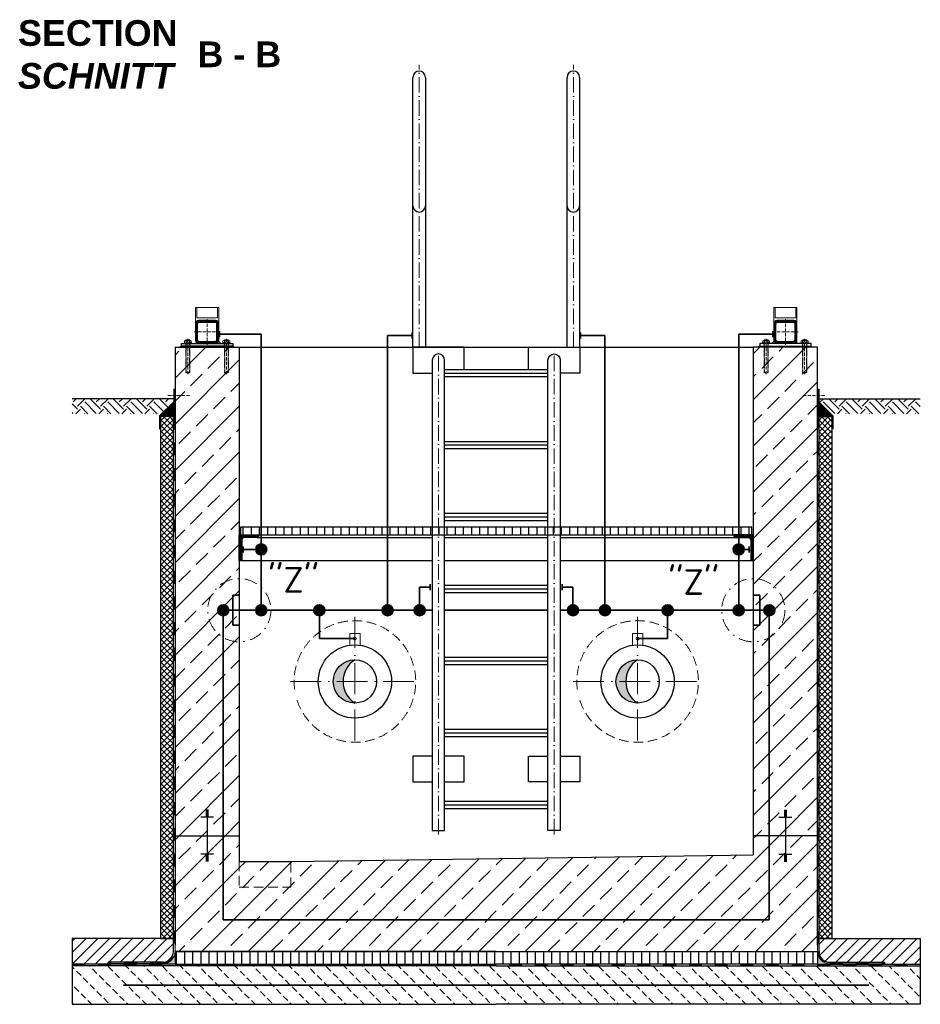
# Model space of a CAD drawing. Header units: millimetres. Extents: x -74917 to 39069, y -531 to 18593.
# Tile 4 of 12: x 3617 to 7121, y 3745 to 7576. Entities that reach past the tile are written whole.
import ezdxf

# ---------------------------------------------------------------- set-up
doc = ezdxf.new("R2010")
doc.units = ezdxf.units.MM
for name, pattern in [('ACAD_ISO10W100', [18, 12, -3, 0, -3]), ('JIS_02_1.0', [2, 1, -1]), ('STRICHPUNKT2', [0.5, 0.25, -0.125, 0, -0.125]), ('VERDECKT2', [0.1875, 0.125, -0.0625])]:
    doc.linetypes.add(name, pattern=pattern)
for name, color, linetype, lineweight in [('Beschriftung', 7, 'Continuous', 9), ('P------T7', 7, 'Continuous', 18), ('P-DABDICHTUNG', 7, 'Continuous', 18), ('P-ES-MD', 1, 'VERDECKT2', 18), ('P-SSLEIX', 7, 'STRICHPUNKT2', 18), ('verz. Bandstahl 30x3_5mm auf Putz', 1, 'GRENZE1', 35), ('verz. Bandstahl 30x3_5mm im Beton', 5, 'GRENZE1', 35)]:
    doc.layers.add(name, color=color, linetype=linetype, lineweight=lineweight)
doc.styles.add('LBB3.5M1000', font='isocp.shx', dxfattribs={"height": 3.5})
doc.linetypes.add('GRENZE1', pattern='A,6.35,-2.54,[133,ltypeshp.shx,S=2.54,R=0,X=-2.54,Y=0],-2.54,25.4', length=36.83)
pattern_1 = [(45, (4021.34, 6071.91), (7e-15, 89.8026), [63.5, -63.5]), (45, (4004.504, 6088.75), (7e-15, 89.8026), [63.5, -63.5]), (45, (3987.666, 6105.586), (7e-15, 89.8026), [63.5, -63.5]), (135, (3987.666, 6116.81), (-89.8026, 7e-15), [63.5, -63.5]), (135, (4004.504, 6133.65), (-89.8026, 7e-15), [63.5, -63.5]), (135, (4021.34, 6150.49), (-89.8026, 7e-15), [63.5, -63.5])]
pattern_2 = [(50, (6803.5143, 3926.0474), (3.4683817, -0.303444), [0.36267, -3.989368]), (355, (6803.5143, 3926.0474), (-0.6709456, 3.6372986), [0.290136, -3.1914945]), (100.45144, (6803.8033, 3926.022), (2.797436, 3.3338545), [0.308222, -3.3904412]), (46.1842, (6803.5143, 3927.0145), (5.16075, -0.800385), [0.544005, -5.984052]), (96.63564, (6803.9444, 3926.948), (4.519649, 4.710446), [0.462333, -5.085665]), (351.18416, (6803.5143, 3927.0145), (4.519649, 4.710446), [0.435204, -4.787242]), (21, (6803.998, 3926.7728), (2.8864024, -1.946903), [0.36267, -3.989368]), (326, (6803.998, 3926.7728), (1.176575, 3.506534), [0.290136, -3.1914945]), (71.45144, (6804.2384, 3926.6105), (4.0629775, 1.559631), [0.308222, -3.3904412]), (37.5, (6803.5143, 3926.0474), (0.05880017, 1.6097408), [0, -3.1528098, 0, -3.2398505, 0, -3.2035835]), (7.5, (6803.5143, 3926.0474), (1.2720985, 1.9072164), [0, -1.8471984, 0, -3.0802758, 0, -1.2209884]), (327.5, (6802.436, 3926.0474), (2.5813506, -0.1090663), [0, -1.2088994, 0, -3.7717663, 0, -5.0048437]), (317.5, (6801.9524, 3926.0474), (2.8200537, 0.4840674), [0, -1.5715693, 0, -2.5048397, 0, -3.5541644])]
pattern_3 = [(45, (6924.342, 3951.047), (-22.45064, 22.45064), [])]
pattern_4 = [(90, (-7904.7432, 2601.48), (-1.5, 9e-17), []), (90, (-7904.9307, 2601.48), (-1.5, 9e-17), []), (90, (-7905.1182, 2601.48), (-1.5, 9e-17), [])]
pattern_5 = [(45, (5021.342, 5411.297), (-11.22532, 11.22532), []), (135, (5021.342, 5411.297), (-11.22532, -11.22532), [])]
pattern_6 = [(135, (4193.342, 6059.2365), (-6.173926, 1.683798), [7.9375, -1.5875, 0, -1.5875])]
pattern_7 = [(45, (5471.34, 5276.05), (-89.803, 89.803), []), (45, (5561.14, 5276.05), (-89.8026, 89.8026), [63.5, -31.75])]
pattern_8 = [(45, (-79764.1703, 43920.8252), (-2.24506403, 2.24506403), [])]

msp = doc.modelspace()

# ---------------------------------------------------------------- hatches: boundary and pattern name
at = {"lineweight": 5}
h = msp.add_hatch(dxfattribs=at)
h.set_pattern_fill('ANSI31', color=0)
h.set_pattern_definition([(45, (-140158.5557, 45631.6403), (-2.24506403, 2.24506403), [])])
edge = h.paths.add_edge_path()
edge.add_line((4313.34214, 6406.04743), (4379.34214, 6406.04743))
edge.add_arc((4379.34214, 6394.04743), 12, 0, 90, ccw=False)
edge.add_line((4391.34214, 6394.04743), (4391.34214, 6328.04743))
edge.add_arc((4379.34214, 6328.04743), 12, -90, 0, ccw=False)
edge.add_line((4379.34214, 6316.04743), (4313.34214, 6316.04743))
edge.add_arc((4313.34214, 6328.04743), 12, 180, 270, ccw=False)
edge.add_line((4301.34214, 6328.04743), (4301.34214, 6394.04743))
edge.add_arc((4313.34214, 6394.04743), 12, 90, 180, ccw=False)
edge = h.paths.add_edge_path(flags=16)
edge.add_arc((4317.34214, 6332.04743), 8, 180, 270, ccw=False)
edge.add_line((4309.34214, 6332.04743), (4309.34214, 6390.04743))
edge.add_arc((4317.34214, 6390.04743), 8, 90, 180, ccw=False)
edge.add_line((4317.34214, 6398.04743), (4375.34214, 6398.04743))
edge.add_arc((4375.34214, 6390.04743), 8, 0, 90, ccw=False)
edge.add_line((4383.34214, 6390.04743), (4383.34214, 6332.04743))
edge.add_arc((4375.34214, 6332.04743), 8, -90, 0, ccw=False)
edge.add_line((4375.34214, 6324.04743), (4317.34214, 6324.04743))
h = msp.add_hatch(dxfattribs=at)
h.set_pattern_fill('ANSI31', color=0)
h.set_pattern_definition([(45, (-139908.5557, 45631.6403), (-2.24506403, 2.24506403), [])])
edge = h.paths.add_edge_path()
edge.add_line((6629.34214, 6406.04743), (6563.34214, 6406.04743))
edge.add_arc((6563.34214, 6394.04743), 12, 90, 180)
edge.add_line((6551.34214, 6394.04743), (6551.34214, 6328.04743))
edge.add_arc((6563.34214, 6328.04743), 12, 180, 270)
edge.add_line((6563.34214, 6316.04743), (6629.34214, 6316.04743))
edge.add_arc((6629.34214, 6328.04743), 12, 270, 360)
edge.add_line((6641.34214, 6328.04743), (6641.34214, 6394.04743))
edge.add_arc((6629.34214, 6394.04743), 12, 0, 90)
edge = h.paths.add_edge_path(flags=16)
edge.add_arc((6625.34214, 6332.04743), 8, 270, 360)
edge.add_line((6633.34214, 6332.04743), (6633.34214, 6390.04743))
edge.add_arc((6625.34214, 6390.04743), 8, 0, 90)
edge.add_line((6625.34214, 6398.04743), (6567.34214, 6398.04743))
edge.add_arc((6567.34214, 6390.04743), 8, 90, 180)
edge.add_line((6559.34214, 6390.04743), (6559.34214, 6332.04743))
edge.add_arc((6567.34214, 6332.04743), 8, 180, 270)
edge.add_line((6567.34214, 6324.04743), (6625.34214, 6324.04743))
h = msp.add_hatch(color=0)
h.dxf.hatch_style = 1
h.paths.add_polyline_path([(4390.92018, 6324.89322), (4399.76597, 6316.04743), (4379.34214, 6316.04743, 0.338290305)])
h.paths.add_polyline_path([(4301.7641, 6324.89322, 0.338290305), (4313.34214, 6316.04743), (4292.91831, 6316.04743)])
h = msp.add_hatch(color=0)
h.dxf.hatch_style = 1
h.paths.add_polyline_path([(6551.7641, 6324.89322), (6542.91831, 6316.04743), (6563.34214, 6316.04743, -0.338290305)])
h.paths.add_polyline_path([(6640.92018, 6324.89322, -0.338290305), (6629.34214, 6316.04743), (6649.76597, 6316.04743)])
at = {"lineweight": 0}
h = msp.add_hatch(dxfattribs=at)
h.set_pattern_fill('ANSI33', color=256, scale=20)
h.set_pattern_definition(pattern_7)
h.paths.add_polyline_path([(4471.34214, 6301.04743), (4221.34214, 6301.04743), (4221.34214, 4401.04743), (4471.34214, 4401.04743)])
h = msp.add_hatch(dxfattribs=at)
h.set_pattern_fill('ANSI33', color=256, scale=20)
h.set_pattern_definition(pattern_7)
h.paths.add_polyline_path([(6721.34214, 6301.04743), (6471.34214, 6301.04743), (6471.34214, 4401.04743), (6721.34214, 4401.04743)])
h = msp.add_hatch()
h.set_pattern_fill('EARTH', color=256, scale=10, angle=45)
h.set_pattern_definition(pattern_1)
h.paths.add_polyline_path([(4169.97479, 6042.77177), (4216.49719, 6089.29417), (4216.49719, 6101.04743), (3821.34214, 6101.04743), (3821.34214, 6042.77177)])
h = msp.add_hatch()
h.set_pattern_fill('EARTH', color=256, scale=10, angle=45)
h.set_pattern_definition(pattern_1)
h.paths.add_polyline_path([(6772.70949, 6042.77177), (6726.18709, 6089.29417), (6726.18709, 6101.04743), (7121.34214, 6101.04743), (7121.34214, 6042.77177)])
at = {"lineweight": 5}
h = msp.add_hatch(dxfattribs=at)
h.set_pattern_fill('ANSI36', color=256, angle=90)
h.set_pattern_definition(pattern_6)
h.paths.add_polyline_path([(4221.34214, 6087.2365), (4165.34214, 6031.2365), (4215.34214, 6031.2365), (4221.34214, 6031.2365)])
h = msp.add_hatch(dxfattribs=at)
h.set_pattern_fill('ANSI36', color=256, angle=90)
h.set_pattern_definition(pattern_6)
h.paths.add_polyline_path([(6721.34214, 6087.2365), (6777.34214, 6031.2365), (6727.34214, 6031.2365), (6721.34214, 6031.2365)])
h = msp.add_hatch(dxfattribs=at)
h.set_pattern_fill('ANSI37', color=256, scale=5)
h.set_pattern_definition(pattern_5)
h.paths.add_polyline_path([(4215.34214, 6031.2365), (4165.34214, 6031.2365), (4165.34214, 4001.04743), (4215.34214, 4001.04743)])
h = msp.add_hatch(dxfattribs=at)
h.set_pattern_fill('ANSI37', color=256, scale=5)
h.set_pattern_definition(pattern_5)
h.paths.add_polyline_path([(6727.34214, 6031.2365), (6777.34214, 6031.2365), (6777.34214, 4001.04743), (6727.34214, 4001.04743)])
h = msp.add_hatch()
h.set_pattern_fill('ANSI31', color=256, scale=10, angle=45)
h.set_pattern_definition([(90, (5471.342, 5586.047), (-31.75, 5e-15), [])])
h.paths.add_polyline_path([(4476.34214, 5601.04743), (4476.34214, 5571.04743), (6466.34214, 5571.04743), (6466.34214, 5601.04743)])
at = {"lineweight": 9}
h = msp.add_hatch(dxfattribs=at)
h.set_pattern_fill('ANSI31', color=256)
h.set_pattern_definition(pattern_8)
edge = h.paths.add_edge_path()
edge.add_line((4471.34214, 5471.04743), (4471.34214, 5571.04743))
edge.add_line((4471.34214, 5571.04743), (4546.34214, 5571.04743))
edge.add_line((4546.34214, 5571.04743), (4546.34214, 5566.04743))
edge.add_arc((4541.34214, 5566.04743), 5, -90, 0, ccw=False)
edge.add_line((4541.34214, 5561.04743), (4491.34214, 5561.04743))
edge.add_arc((4491.34214, 5551.04743), 10, 90, 180)
edge.add_line((4481.34214, 5551.04743), (4481.34214, 5476.04743))
edge.add_arc((4476.34214, 5476.04743), 5, -90, 0, ccw=False)
edge.add_line((4476.34214, 5471.04743), (4471.34214, 5471.04743))
h = msp.add_hatch(dxfattribs=at)
h.set_pattern_fill('ANSI31', color=256)
h.set_pattern_definition(pattern_8)
edge = h.paths.add_edge_path()
edge.add_line((6471.34214, 5471.04743), (6471.34214, 5571.04743))
edge.add_line((6471.34214, 5571.04743), (6396.34214, 5571.04743))
edge.add_line((6396.34214, 5571.04743), (6396.34214, 5566.04743))
edge.add_arc((6401.34214, 5566.04743), 5, 540, 630)
edge.add_line((6401.34214, 5561.04743), (6451.34214, 5561.04743))
edge.add_arc((6451.34214, 5551.04743), 10, 360, 450, ccw=False)
edge.add_line((6461.34214, 5551.04743), (6461.34214, 5476.04743))
edge.add_arc((6466.34214, 5476.04743), 5, 540, 630)
edge.add_line((6466.34214, 5471.04743), (6471.34214, 5471.04743))
h = msp.add_hatch(color=256)
h.dxf.hatch_style = 1
h.paths.add_polyline_path([(4921.34214, 5085.19743, 0.4142135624), (4837.19214, 5001.04743), (4875.38232, 5001.04743, -0.2552857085)])
h.paths.add_polyline_path([(4875.38232, 5001.04743), (4837.19214, 5001.04743, 0.4142135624), (4921.34214, 4916.89743, -0.2552857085)])
h = msp.add_hatch(color=256)
h.dxf.hatch_style = 1
h.paths.add_polyline_path([(6021.34214, 5085.19743, 0.4142135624), (5937.19214, 5001.04743), (5975.38232, 5001.04743, -0.2552857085)])
h.paths.add_polyline_path([(5975.38232, 5001.04743), (5937.19214, 5001.04743, 0.4142135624), (6021.34214, 4916.89743, -0.2552857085)])
at = {"lineweight": 0}
h = msp.add_hatch(dxfattribs=at)
h.set_pattern_fill('ANSI33', color=256, scale=20)
h.set_pattern_definition(pattern_7)
h.paths.add_polyline_path([(6721.34214, 4401.04743), (6471.34214, 4401.04743), (6471.34214, 4326.04743), (4671.34214, 4301.04743), (4671.34214, 4201.04743), (4471.34214, 4201.04743), (4471.34214, 4601.04743), (4471.34214, 4401.04743), (4221.34214, 4401.04743), (4221.34214, 4275.22542), (4221.34214, 3951.04743), (5471.34214, 3951.04743), (6721.34214, 3951.04743), (6721.34214, 4275.22542)])
h = msp.add_hatch(dxfattribs=at)
h.set_pattern_fill('ANSI33', color=256, scale=20)
h.set_pattern_definition(pattern_7)
h.paths.add_polyline_path([(4671.34214, 4301.04743), (4471.34214, 4301.04743), (4471.34214, 4201.04743), (4671.34214, 4201.04743)])
h = msp.add_hatch()
h.set_pattern_fill('ANSI31', color=256, scale=10)
h.set_pattern_definition(pattern_3)
edge = h.paths.add_edge_path()
edge.add_line((3960.96701, 3908.69145), (3960.96701, 3901.04743))
edge.add_line((3960.96701, 3901.04743), (3821.34214, 3901.04743))
edge.add_line((3821.34214, 3901.04743), (3821.34214, 4001.04743))
edge.add_line((3821.34214, 4001.04743), (4215.34214, 4001.04743))
edge.add_line((4215.34214, 4001.04743), (4215.34214, 3951.04743))
edge.add_arc((4172.98616, 3951.04743), 42.35598, 270, 360, ccw=False)
edge.add_line((4172.98616, 3908.69145), (3960.96701, 3908.69145))
h = msp.add_hatch()
h.set_pattern_fill('ANSI31', color=256, scale=10)
h.set_pattern_definition(pattern_3)
edge = h.paths.add_edge_path()
edge.add_line((6981.71727, 3908.69145), (6981.71727, 3901.04743))
edge.add_line((6981.71727, 3901.04743), (7121.34214, 3901.04743))
edge.add_line((7121.34214, 3901.04743), (7121.34214, 4001.04743))
edge.add_line((7121.34214, 4001.04743), (6727.34214, 4001.04743))
edge.add_line((6727.34214, 4001.04743), (6727.34214, 3951.04743))
edge.add_arc((6769.69812, 3951.04743), 42.35598, 180, 270)
edge.add_line((6769.69812, 3908.69145), (6981.71727, 3908.69145))
h = msp.add_hatch(dxfattribs=at)
h.set_pattern_fill('AR-CONC', color=256, scale=0.48356)
h.set_pattern_definition(pattern_2)
edge = h.paths.add_edge_path()
edge.add_line((4147.04307, 3901.04743), (4172.98616, 3902.69145))
edge.add_arc((4172.98616, 3951.04743), 48.35598, 270, 360)
edge.add_line((4221.34214, 3951.04743), (4221.34214, 3901.04743))
edge.add_line((4221.34214, 3901.04743), (4147.04307, 3901.04743))
h = msp.add_hatch()
h.set_pattern_fill('ANSI31', color=256, scale=10, angle=45)
h.set_pattern_definition([(90, (5021.342, 3926.047), (-31.75, 5e-15), [])])
h.paths.add_polyline_path([(4221.34214, 3951.04743), (4221.34214, 3901.04743), (6721.34214, 3901.04743), (6721.34214, 3951.04743)])
h = msp.add_hatch(dxfattribs=at)
h.set_pattern_fill('AR-CONC', color=256, scale=0.48356)
h.set_pattern_definition(pattern_2)
edge = h.paths.add_edge_path()
edge.add_line((6795.64121, 3901.04743), (6769.69812, 3902.69145))
edge.add_arc((6769.69812, 3951.04743), 48.35598, 180, 270, ccw=False)
edge.add_line((6721.34214, 3951.04743), (6721.34214, 3901.04743))
edge.add_line((6721.34214, 3901.04743), (6795.64121, 3901.04743))
h = msp.add_hatch(dxfattribs=at)
h.set_pattern_fill('BETON_UNBEWEHRT', color=256, scale=200, angle=90, pattern_type=2)
h.set_pattern_definition([(135, (-2066.53, 3980.403), (-35.35534, -35.35534), [25, -12.5])])
h.paths.add_polyline_path([(3821.34214, 3895.04743), (3821.34214, 3745.04743), (7121.34214, 3745.04743), (7121.34214, 3895.04743)])
at = {"layer": 'P-DABDICHTUNG'}
h = msp.add_hatch(dxfattribs=at)
h.set_pattern_fill('PLAST', scale=6, angle=90, style=0)
h.set_pattern_definition(pattern_4)
h.paths.add_polyline_path([(3960.96701, 3901.04743), (3960.96701, 3902.69145), (4020.47412, 3902.69145), (4020.47412, 3901.04743)])
h = msp.add_hatch(dxfattribs=at)
h.set_pattern_fill('PLAST', scale=6, angle=90, style=0)
h.set_pattern_definition(pattern_4)
h.paths.add_polyline_path([(6981.71727, 3901.04743), (6981.71727, 3902.69145), (6922.21016, 3902.69145), (6922.21016, 3901.04743)])
at = {"layer": 'verz. Bandstahl 30x3_5mm auf Putz', "ltscale": 5}
h = msp.add_hatch(color=256, dxfattribs=at)
h.dxf.hatch_style = 1
edge = h.paths.add_edge_path()
edge.add_arc((4556.69528, 5514.59574), 21.43508, -180, 180)
h = msp.add_hatch(color=256, dxfattribs=at)
h.dxf.hatch_style = 1
edge = h.paths.add_edge_path()
edge.add_arc((6414.67339, 5514.59574), 21.43508, 360, 720, ccw=False)
h = msp.add_hatch(color=256, dxfattribs=at)
h.dxf.hatch_style = 1
edge = h.paths.add_edge_path()
edge.add_arc((4556.69528, 5278.12243), 21.43508, -180, 180)
h = msp.add_hatch(color=256, dxfattribs=at)
h.dxf.hatch_style = 1
edge = h.paths.add_edge_path()
edge.add_arc((4783.06277, 5278.12243), 21.43508, 360, 720, ccw=False)
h = msp.add_hatch(color=256, dxfattribs=at)
h.dxf.hatch_style = 1
edge = h.paths.add_edge_path()
edge.add_arc((5048.39427, 5278.12243), 21.43508, -180, 180)
h = msp.add_hatch(color=256, dxfattribs=at)
h.dxf.hatch_style = 1
edge = h.paths.add_edge_path()
edge.add_arc((5173.0037, 5278.12243), 21.43508, -180, 180)
h = msp.add_hatch(color=256, dxfattribs=at)
h.dxf.hatch_style = 1
edge = h.paths.add_edge_path()
edge.add_arc((5769.68058, 5278.12243), 21.43508, -180, 180)
h = msp.add_hatch(color=256, dxfattribs=at)
h.dxf.hatch_style = 1
edge = h.paths.add_edge_path()
edge.add_arc((5894.29001, 5278.12243), 21.43508, 360, 720, ccw=False)
h = msp.add_hatch(color=256, dxfattribs=at)
h.dxf.hatch_style = 1
edge = h.paths.add_edge_path()
edge.add_arc((6138.18643, 5278.12243), 21.43508, -180, 180)
h = msp.add_hatch(color=256, dxfattribs=at)
h.dxf.hatch_style = 1
edge = h.paths.add_edge_path()
edge.add_arc((6414.67339, 5278.12243), 21.43508, 360, 720, ccw=False)
at = {"layer": 'verz. Bandstahl 30x3_5mm im Beton', "ltscale": 5}
h = msp.add_hatch(color=256, dxfattribs=at)
h.dxf.hatch_style = 1
edge = h.paths.add_edge_path()
edge.add_arc((4408.84214, 5278.12243), 21.43508, 360, 720, ccw=False)
h = msp.add_hatch(color=256, dxfattribs=at)
h.dxf.hatch_style = 1
edge = h.paths.add_edge_path()
edge.add_arc((6533.84214, 5278.12243), 21.43508, -180, 180)

# ---------------------------------------------------------------- linework, layer by layer
at = {"linetype": 'ACAD_ISO10W100', "lineweight": 18, "ltscale": 5}
for p, q in [((5171.34214, 6301.04743), (5171.34214, 7400.35449)), ((5771.34214, 6301.04743), (5771.34214, 7400.35449)), ((5246.34214, 4406.04743), (5246.34214, 6290.19743)), ((5696.34214, 4406.04743), (5696.34214, 6290.19743))]:
    msp.add_line(p, q, dxfattribs=at)
for p, q in [((5147.19214, 6301.04743), (5147.19214, 7351.20449)), ((5195.49214, 7351.20449), (5195.49214, 6301.04743)), ((5747.19214, 6301.04743), (5747.19214, 7351.20449)), ((5795.49214, 7351.20449), (5795.49214, 6301.04743)), ((4390.92018, 6324.89322), (4399.76597, 6316.04743)), ((6551.7641, 6324.89322), (6542.91831, 6316.04743)), ((4221.34214, 6301.04743), (4221.34214, 3975.22542)), ((4221.34214, 6301.04743), (4471.34214, 6301.04743)), ((4246.34214, 6306.04743), (4241.34214, 6301.04743)), ((4446.34214, 6306.04743), (4451.34214, 6301.04743)), ((4471.34214, 6301.04743), (4471.34214, 4301.04743)), ((4471.34214, 6301.04743), (6471.34214, 6301.04743)), ((6721.34214, 6301.04743), (6471.34214, 6301.04743)), ((6471.34214, 6301.04743), (6471.34214, 4326.04743)), ((6496.34214, 6306.04743), (6491.34214, 6301.04743)), ((6696.34214, 6306.04743), (6701.34214, 6301.04743)), ((6721.34214, 3975.22542), (6721.34214, 6301.04743)), ((5270.49214, 6215.18743), (5672.19214, 6215.18743)), ((5270.49214, 6201.04743), (5672.19214, 6201.04743)), ((5270.49214, 6186.90743), (5672.19214, 6186.90743)), ((4216.49719, 6101.04743), (3821.34214, 6101.04743)), ((6726.18709, 6101.04743), (7121.34214, 6101.04743)), ((4165.34214, 6031.2365), (4221.34214, 6087.2365)), ((6777.34214, 6031.2365), (6721.34214, 6087.2365)), ((4215.34214, 6031.2365), (4221.34214, 6031.2365)), ((6727.34214, 6031.2365), (6721.34214, 6031.2365)), ((5270.49214, 5935.18743), (5672.19214, 5935.18743)), ((5270.49214, 5921.04743), (5672.19214, 5921.04743)), ((5270.49214, 5906.90743), (5672.19214, 5906.90743)), ((5270.49214, 5655.18743), (5672.19214, 5655.18743)), ((5270.49214, 5641.04743), (5672.19214, 5641.04743)), ((5270.49214, 5626.90743), (5672.19214, 5626.90743)), ((4541.34214, 5561.04743), (5222.19214, 5561.04743)), ((5270.49214, 5561.04743), (5672.19214, 5561.04743)), ((5720.49214, 5561.04743), (6401.34214, 5561.04743)), ((4476.34214, 5471.04743), (5222.19214, 5471.04743)), ((5270.49214, 5471.04743), (5672.19214, 5471.04743)), ((5720.49214, 5471.04743), (6466.34214, 5471.04743)), ((5270.49214, 5375.18743), (5672.19214, 5375.18743)), ((5270.49214, 5361.04743), (5672.19214, 5361.04743)), ((5270.49214, 5346.90743), (5672.19214, 5346.90743)), ((5270.49214, 5095.18743), (5672.19214, 5095.18743)), ((5270.49214, 5081.04743), (5672.19214, 5081.04743)), ((5270.49214, 5066.90743), (5672.19214, 5066.90743)), ((5270.49214, 4815.18743), (5672.19214, 4815.18743)), ((5270.49214, 4801.04743), (5672.19214, 4801.04743)), ((5270.49214, 4786.90743), (5672.19214, 4786.90743)), ((5270.49214, 4535.18743), (5672.19214, 4535.18743)), ((5270.49214, 4521.04743), (5672.19214, 4521.04743)), ((4351.34214, 4500.70071), (4341.34214, 4500.70071)), ((4351.34214, 4497.1808), (4341.34214, 4497.1808)), ((4351.34214, 4493.6609), (4341.34214, 4493.6609)), ((4351.34214, 4490.14099), (4341.34214, 4490.14099)), ((4351.34214, 4486.62109), (4341.34214, 4486.62109)), ((4351.34214, 4483.10118), (4341.34214, 4483.10118)), ((4346.34214, 4501.04743), (4346.34214, 4401.04743)), ((5270.49214, 4506.90743), (5672.19214, 4506.90743)), ((6591.34214, 4500.70071), (6601.34214, 4500.70071)), ((6591.34214, 4497.1808), (6601.34214, 4497.1808)), ((6591.34214, 4493.6609), (6601.34214, 4493.6609)), ((6591.34214, 4490.14099), (6601.34214, 4490.14099)), ((6591.34214, 4486.62109), (6601.34214, 4486.62109)), ((6591.34214, 4483.10118), (6601.34214, 4483.10118)), ((6596.34214, 4501.04743), (6596.34214, 4401.04743)), ((4371.34214, 4472.54147), (4321.34214, 4472.54147)), ((4351.34214, 4479.58128), (4341.34214, 4479.58128)), ((4351.34214, 4476.06137), (4341.34214, 4476.06137)), ((6571.34214, 4472.54147), (6621.34214, 4472.54147)), ((6591.34214, 4479.58128), (6601.34214, 4479.58128)), ((6591.34214, 4476.06137), (6601.34214, 4476.06137)), ((4221.34214, 4401.04743), (4471.34214, 4401.04743)), ((4346.34214, 4401.04743), (4346.34214, 4301.04743)), ((6721.34214, 4401.04743), (6471.34214, 4401.04743)), ((6596.34214, 4401.04743), (6596.34214, 4301.04743)), ((4371.34214, 4329.55339), (4321.34214, 4329.55339)), ((6571.34214, 4329.55339), (6621.34214, 4329.55339)), ((4351.34214, 4326.03348), (4341.34214, 4326.03348)), ((4351.34214, 4322.51358), (4341.34214, 4322.51358)), ((4351.34214, 4318.99367), (4341.34214, 4318.99367)), ((4351.34214, 4315.47377), (4341.34214, 4315.47377)), ((4351.34214, 4311.95386), (4341.34214, 4311.95386)), ((4351.34214, 4308.43396), (4341.34214, 4308.43396)), ((4351.34214, 4304.91405), (4341.34214, 4304.91405)), ((4351.34214, 4301.39415), (4341.34214, 4301.39415)), ((4471.34214, 4301.04743), (4671.34214, 4301.04743)), ((4671.34214, 4301.04743), (6471.34214, 4326.04743)), ((6591.34214, 4326.03348), (6601.34214, 4326.03348)), ((6591.34214, 4322.51358), (6601.34214, 4322.51358)), ((6591.34214, 4318.99367), (6601.34214, 4318.99367)), ((6591.34214, 4315.47377), (6601.34214, 4315.47377)), ((6591.34214, 4311.95386), (6601.34214, 4311.95386)), ((6591.34214, 4308.43396), (6601.34214, 4308.43396)), ((6591.34214, 4304.91405), (6601.34214, 4304.91405)), ((6591.34214, 4301.39415), (6601.34214, 4301.39415)), ((4215.34214, 4001.04743), (3821.34214, 4001.04743)), ((3821.34214, 4001.04743), (3821.34214, 3895.04743)), ((4215.34214, 3951.04743), (4215.34214, 4001.04743)), ((6727.34214, 3951.04743), (6727.34214, 4001.04743)), ((6727.34214, 4001.04743), (7121.34214, 4001.04743)), ((7121.34214, 4001.04743), (7121.34214, 3895.04743)), ((4221.34214, 3951.04743), (6721.34214, 3951.04743)), ((3960.96701, 3908.69145), (3960.96701, 3901.04743)), ((4172.98616, 3908.69145), (3960.96701, 3908.69145)), ((6769.69812, 3908.69145), (6981.71727, 3908.69145)), ((6981.71727, 3908.69145), (6981.71727, 3901.04743)), ((4221.34214, 3901.04743), (3821.34214, 3901.04743)), ((4172.98616, 3902.69145), (3960.96701, 3902.69145)), ((6721.34214, 3901.04743), (7121.34214, 3901.04743)), ((6769.69812, 3902.69145), (6981.71727, 3902.69145))]:
    msp.add_line(p, q)
at = {"linetype": 'ACAD_ISO10W100', "lineweight": 5}
for p, q in [((4346.34214, 6411.04743), (4346.34214, 6311.04743)), ((6596.34214, 6411.04743), (6596.34214, 6311.04743)), ((4396.34214, 6361.04743), (4296.34214, 6361.04743)), ((6546.34214, 6361.04743), (6646.34214, 6361.04743)), ((4271.34214, 6196.04743), (4271.34214, 6334.10843)), ((4421.34214, 6196.04743), (4421.34214, 6334.10843)), ((6521.34214, 6196.04743), (6521.34214, 6334.10843)), ((6671.34214, 6196.04743), (6671.34214, 6334.10843)), ((4193.2541, 6113.46574), (4280.76516, 6113.46574)), ((6749.43019, 6113.46574), (6661.91912, 6113.46574))]:
    msp.add_line(p, q, dxfattribs=at)
at = {"linetype": 'Continuous', "lineweight": 9}
for p, q in [((4257.94214, 6320.04743), (4257.94214, 6326.04743)), ((4261.40634, 6327.04743), (4281.27794, 6327.04743)), ((4263.34214, 6329.54743), (4279.34214, 6329.54743)), ((4263.34214, 6329.54743), (4263.34214, 6327.04743)), ((4264.56714, 6329.98253), (4264.56714, 6327.04743)), ((4264.87034, 6320.04743), (4264.87034, 6326.04743)), ((4277.81394, 6320.04743), (4277.81394, 6326.04743)), ((4278.11714, 6329.98253), (4278.11714, 6327.04743)), ((4279.34214, 6329.54743), (4279.34214, 6327.04743)), ((4284.74214, 6320.04743), (4284.74214, 6326.04743)), ((4407.94214, 6320.04743), (4407.94214, 6326.04743)), ((4431.27794, 6327.04743), (4411.40634, 6327.04743)), ((4429.34214, 6329.54743), (4413.34214, 6329.54743)), ((4413.34214, 6329.54743), (4413.34214, 6327.04743)), ((4414.56714, 6329.98253), (4414.56714, 6327.04743)), ((4414.87034, 6320.04743), (4414.87034, 6326.04743)), ((4427.81394, 6320.04743), (4427.81394, 6326.04743)), ((4428.11714, 6329.98253), (4428.11714, 6327.04743)), ((4429.34214, 6329.54743), (4429.34214, 6327.04743)), ((4434.74214, 6320.04743), (4434.74214, 6326.04743)), ((6507.94214, 6320.04743), (6507.94214, 6326.04743)), ((6511.40634, 6327.04743), (6531.27794, 6327.04743)), ((6513.34214, 6329.54743), (6529.34214, 6329.54743)), ((6513.34214, 6329.54743), (6513.34214, 6327.04743)), ((6514.56714, 6329.98253), (6514.56714, 6327.04743)), ((6514.87034, 6320.04743), (6514.87034, 6326.04743)), ((6527.81394, 6320.04743), (6527.81394, 6326.04743)), ((6528.11714, 6329.98253), (6528.11714, 6327.04743)), ((6529.34214, 6329.54743), (6529.34214, 6327.04743)), ((6534.74214, 6320.04743), (6534.74214, 6326.04743)), ((6657.94214, 6320.04743), (6657.94214, 6326.04743)), ((6681.27794, 6327.04743), (6661.40634, 6327.04743)), ((6679.34214, 6329.54743), (6663.34214, 6329.54743)), ((6663.34214, 6329.54743), (6663.34214, 6327.04743)), ((6664.56714, 6329.98253), (6664.56714, 6327.04743)), ((6664.87034, 6320.04743), (6664.87034, 6326.04743)), ((6677.81394, 6320.04743), (6677.81394, 6326.04743)), ((6678.11714, 6329.98253), (6678.11714, 6327.04743)), ((6679.34214, 6329.54743), (6679.34214, 6327.04743)), ((6684.74214, 6320.04743), (6684.74214, 6326.04743)), ((4256.34214, 6316.04743), (4256.34214, 6319.04743)), ((4256.34214, 6319.04743), (4286.34214, 6319.04743)), ((4286.34214, 6316.04743), (4286.34214, 6319.04743)), ((4436.34214, 6319.04743), (4406.34214, 6319.04743)), ((4406.34214, 6316.04743), (4406.34214, 6319.04743)), ((4436.34214, 6316.04743), (4436.34214, 6319.04743)), ((6506.34214, 6316.04743), (6506.34214, 6319.04743)), ((6506.34214, 6319.04743), (6536.34214, 6319.04743)), ((6536.34214, 6316.04743), (6536.34214, 6319.04743)), ((6686.34214, 6319.04743), (6656.34214, 6319.04743)), ((6656.34214, 6316.04743), (6656.34214, 6319.04743)), ((6686.34214, 6316.04743), (6686.34214, 6319.04743))]:
    msp.add_line(p, q, dxfattribs=at)
at = {"linetype": 'JIS_02_1.0', "lineweight": 5, "ltscale": 2}
for p, q in [((4263.34214, 6202.54743), (4263.34214, 6329.54743)), ((4264.56714, 6202.11236), (4264.56714, 6327.04743)), ((4278.11714, 6202.11236), (4278.11714, 6327.04743)), ((4279.34214, 6202.54743), (4279.34214, 6329.54743)), ((4413.34214, 6202.54743), (4413.34214, 6329.54743)), ((4414.56714, 6202.11236), (4414.56714, 6327.04743)), ((4428.11714, 6202.11236), (4428.11714, 6327.04743)), ((4429.34214, 6202.54743), (4429.34214, 6329.54743)), ((6513.34214, 6202.54743), (6513.34214, 6329.54743)), ((6514.56714, 6202.11236), (6514.56714, 6327.04743)), ((6528.11714, 6202.11236), (6528.11714, 6327.04743)), ((6529.34214, 6202.54743), (6529.34214, 6329.54743)), ((6663.34214, 6202.54743), (6663.34214, 6329.54743)), ((6664.56714, 6202.11236), (6664.56714, 6327.04743)), ((6678.11714, 6202.11236), (6678.11714, 6327.04743)), ((6679.34214, 6202.54743), (6679.34214, 6329.54743)), ((4262.84214, 6301.04743), (4262.84214, 6319.04743)), ((4279.84214, 6301.04743), (4279.84214, 6319.04743)), ((4412.84214, 6301.04743), (4412.84214, 6319.04743)), ((4429.84214, 6301.04743), (4429.84214, 6319.04743)), ((6512.84214, 6301.04743), (6512.84214, 6319.04743)), ((6529.84214, 6301.04743), (6529.84214, 6319.04743)), ((6662.84214, 6301.04743), (6662.84214, 6319.04743)), ((6679.84214, 6301.04743), (6679.84214, 6319.04743)), ((4263.34214, 6202.54743), (4279.34214, 6202.54743)), ((4429.34214, 6202.54743), (4413.34214, 6202.54743)), ((6513.34214, 6202.54743), (6529.34214, 6202.54743)), ((6679.34214, 6202.54743), (6663.34214, 6202.54743))]:
    msp.add_line(p, q, dxfattribs=at)
at = {"linetype": 'JIS_02_1.0', "lineweight": 25, "ltscale": 50}
for p, q in [((4218.34214, 6031.2365), (4218.34214, 3951.04743)), ((6724.34214, 6031.2365), (6724.34214, 3951.04743)), ((3821.34214, 3898.04743), (7121.34214, 3898.04743)), ((4172.98616, 3905.69145), (3960.96701, 3905.69145)), ((6769.69812, 3905.69145), (6981.71727, 3905.69145))]:
    msp.add_line(p, q, dxfattribs=at)
at = {"linetype": 'ACAD_ISO10W100', "lineweight": 18, "ltscale": 10}
for p, q in [((4921.34214, 5251.89743), (4921.34214, 4750.19743)), ((6021.34214, 5251.89743), (6021.34214, 4750.19743)), ((4670.49214, 5001.04743), (5172.19214, 5001.04743)), ((5770.49214, 5001.04743), (6272.19214, 5001.04743))]:
    msp.add_line(p, q, dxfattribs=at)
at = {"lineweight": 9}
for points in [[(4301.34214, 6394.04743), (4301.34214, 6456.04743), (4391.34214, 6456.04743), (4391.34214, 6394.04743)], [(6551.34214, 6394.04743), (6551.34214, 6456.04743), (6641.34214, 6456.04743), (6641.34214, 6394.04743)]]:
    msp.add_lwpolyline(points, dxfattribs=at)
for points in [[(4306.34214, 6416.04743), (4386.34214, 6416.04743), (4386.34214, 6456.04743), (4306.34214, 6456.04743)], [(6556.34214, 6416.04743), (6636.34214, 6416.04743), (6636.34214, 6456.04743), (6556.34214, 6456.04743)]]:
    msp.add_lwpolyline(points, close=True, dxfattribs=at)
for points in [[(4313.34214, 6406.04743), (4379.34214, 6406.04743, -0.4142135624), (4391.34214, 6394.04743), (4391.34214, 6328.04743, -0.4142135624), (4379.34214, 6316.04743), (4313.34214, 6316.04743, -0.4142135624), (4301.34214, 6328.04743), (4301.34214, 6394.04743, -0.4142135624)], [(4317.34214, 6324.04743, -0.4142135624), (4309.34214, 6332.04743), (4309.34214, 6390.04743, -0.4142135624), (4317.34214, 6398.04743), (4375.34214, 6398.04743, -0.4142135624), (4383.34214, 6390.04743), (4383.34214, 6332.04743, -0.4142135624), (4375.34214, 6324.04743)], [(6629.34214, 6406.04743), (6563.34214, 6406.04743, 0.4142135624), (6551.34214, 6394.04743), (6551.34214, 6328.04743, 0.4142135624), (6563.34214, 6316.04743), (6629.34214, 6316.04743, 0.4142135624), (6641.34214, 6328.04743), (6641.34214, 6394.04743, 0.4142135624)], [(6625.34214, 6324.04743, 0.4142135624), (6633.34214, 6332.04743), (6633.34214, 6390.04743, 0.4142135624), (6625.34214, 6398.04743), (6567.34214, 6398.04743, 0.4142135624), (6559.34214, 6390.04743), (6559.34214, 6332.04743, 0.4142135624), (6567.34214, 6324.04743)]]:
    msp.add_lwpolyline(points, format="xyb", close=True, dxfattribs=at)
for points in [[(4446.34214, 6306.04743), (4246.34214, 6306.04743), (4246.34214, 6316.04743), (4446.34214, 6316.04743)], [(6496.34214, 6306.04743), (6696.34214, 6306.04743), (6696.34214, 6316.04743), (6496.34214, 6316.04743)], [(4163.38471, 5983.35326), (4163.38471, 6033.35326), (4218.49719, 6088.46574), (4218.49719, 6138.46574), (4216.49719, 6138.46574), (4216.49719, 6089.29417), (4161.38471, 6034.18169), (4161.38471, 5983.35326)], [(6779.29957, 5983.35326), (6779.29957, 6033.35326), (6724.18709, 6088.46574), (6724.18709, 6138.46574), (6726.18709, 6138.46574), (6726.18709, 6089.29417), (6781.29957, 6034.18169), (6781.29957, 5983.35326)], [(4215.34214, 6031.2365), (4165.34214, 6031.2365), (4165.34214, 4001.04743), (4215.34214, 4001.04743)], [(6727.34214, 6031.2365), (6777.34214, 6031.2365), (6777.34214, 4001.04743), (6727.34214, 4001.04743)], [(4476.34214, 5571.04743), (6466.34214, 5571.04743), (6466.34214, 5601.04743), (4476.34214, 5601.04743)]]:
    msp.add_lwpolyline(points, close=True)
for points in [[(5346.34214, 6215.18743), (5346.34214, 6301.04743), (5146.34214, 6301.04743), (5146.34214, 6201.04743), (5222.19214, 6201.04743)], [(5596.34214, 6215.18743), (5596.34214, 6301.04743), (5796.34214, 6301.04743), (5796.34214, 6201.04743), (5720.49214, 6201.04743)], [(5222.19214, 4711.04743), (5146.34214, 4711.04743), (5146.34214, 4611.04743), (5222.19214, 4611.04743)], [(5270.49214, 4611.04743), (5346.34214, 4611.04743), (5346.34214, 4711.04743), (5270.49214, 4711.04743)], [(5672.19214, 4611.04743), (5596.34214, 4611.04743), (5596.34214, 4711.04743), (5672.19214, 4711.04743)], [(5720.49214, 4711.04743), (5796.34214, 4711.04743), (5796.34214, 4611.04743), (5720.49214, 4611.04743)], [(5471.34214, 3951.04743), (4221.34214, 3951.04743), (4221.34214, 3901.04743), (5471.34214, 3901.04743)], [(5471.34214, 3951.04743), (6721.34214, 3951.04743), (6721.34214, 3901.04743), (5471.34214, 3901.04743)], [(5471.34214, 3895.04743), (3821.34214, 3895.04743), (3821.34214, 3745.04743), (5471.34214, 3745.04743)], [(5471.34214, 3895.04743), (7121.34214, 3895.04743), (7121.34214, 3745.04743), (5471.34214, 3745.04743)]]:
    msp.add_lwpolyline(points)
for points in [[(5270.49214, 4421.04743), (5270.49214, 6251.04743, 1), (5222.19214, 6251.04743), (5222.19214, 4421.04743)], [(5672.19214, 4421.04743), (5672.19214, 6251.04743, -1), (5720.49214, 6251.04743), (5720.49214, 4421.04743)], [(4471.34214, 5471.04743), (4471.34214, 5571.04743), (4546.34214, 5571.04743), (4546.34214, 5566.04743, -0.4142135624), (4541.34214, 5561.04743), (4491.34214, 5561.04743, 0.4142135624), (4481.34214, 5551.04743), (4481.34214, 5476.04743, -0.4142135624), (4476.34214, 5471.04743)], [(6471.34214, 5471.04743), (6471.34214, 5571.04743), (6396.34214, 5571.04743), (6396.34214, 5566.04743, 0.4142135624), (6401.34214, 5561.04743), (6451.34214, 5561.04743, -0.4142135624), (6461.34214, 5551.04743), (6461.34214, 5476.04743, 0.4142135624), (6466.34214, 5471.04743)]]:
    msp.add_lwpolyline(points, format="xyb", close=True)
at = {"lineweight": 0}
for points in [[(4941.34214, 5142.13694), (4941.34214, 5187.54743), (4901.34214, 5187.54743), (4901.34214, 5142.13694)], [(6041.34214, 5142.13694), (6041.34214, 5187.54743), (6001.34214, 5187.54743), (6001.34214, 5142.13694)]]:
    msp.add_lwpolyline(points, dxfattribs=at)
for centre in [(4921.34214, 5167.54743), (6021.34214, 5167.54743)]:
    msp.add_circle(centre, 5.5, dxfattribs=at)
for centre, radius in [((4921.34214, 5001.04743), 142.5), ((6021.34214, 5001.04743), 142.5), ((4921.34214, 5001.04743), 84.15), ((6021.34214, 5001.04743), 84.15)]:
    msp.add_circle(centre, radius)
for centre, radius, start, end in [((5171.34214, 7351.20449), 24.15, 0, 180), ((5771.34214, 7351.20449), 24.15, 0, 180), ((5171.34214, 6851.04743), 24.15, 180, 0), ((5771.34214, 6851.04743), 24.15, 180, 0), ((4975.39932, 5001.04743), 100.01701, 122.71631511, 237.28368489), ((6075.39932, 5001.04743), 100.01701, 122.71631511, 237.28368489), ((4172.98616, 3951.04743), 42.35598, 270, 0), ((6769.69812, 3951.04743), 42.35598, 180, 270)]:
    msp.add_arc(centre, radius, start, end)
at = {"linetype": 'Continuous', "lineweight": 9}
for centre, radius, start, end in [((4261.40624, 6320.54743), 6.49999, 57.79575833, 122.20424167), ((4271.34214, 6308.96409), 22.08333, 68.76068889, 111.23931111), ((4271.34214, 6305.60533), 21.4421, 72.43264167, 107.56735833), ((4281.27804, 6320.54743), 6.49999, 57.79575833, 122.20424167), ((4411.40624, 6320.54743), 6.49999, 57.79575833, 122.20424167), ((4421.34214, 6308.96409), 22.08333, 68.76068889, 111.23931111), ((4421.34214, 6305.60533), 21.4421, 72.43264167, 107.56735833), ((4431.27804, 6320.54743), 6.49999, 57.79575833, 122.20424167), ((6511.40624, 6320.54743), 6.49999, 57.79575833, 122.20424167), ((6521.34214, 6308.96409), 22.08333, 68.76068889, 111.23931111), ((6521.34214, 6305.60533), 21.4421, 72.43264167, 107.56735833), ((6531.27804, 6320.54743), 6.49999, 57.79575833, 122.20424167), ((6661.40624, 6320.54743), 6.49999, 57.79575833, 122.20424167), ((6671.34214, 6308.96409), 22.08333, 68.76068889, 111.23931111), ((6671.34214, 6305.60533), 21.4421, 72.43264167, 107.56735833), ((6681.27804, 6320.54743), 6.49999, 57.79575833, 122.20424167), ((4261.40624, 6325.54742), 6.49999, 237.79575833, 302.20424167), ((4271.34214, 6340.48952), 21.4421, 252.43264167, 287.56735833), ((4281.27804, 6325.54742), 6.49999, 237.79575833, 302.20424167), ((4411.40624, 6325.54742), 6.49999, 237.79575833, 302.20424167), ((4421.34214, 6340.48952), 21.4421, 252.43264167, 287.56735833), ((4431.27804, 6325.54742), 6.49999, 237.79575833, 302.20424167), ((6511.40624, 6325.54742), 6.49999, 237.79575833, 302.20424167), ((6521.34214, 6340.48952), 21.4421, 252.43264167, 287.56735833), ((6531.27804, 6325.54742), 6.49999, 237.79575833, 302.20424167), ((6661.40624, 6325.54742), 6.49999, 237.79575833, 302.20424167), ((6671.34214, 6340.48952), 21.4421, 252.43264167, 287.56735833), ((6681.27804, 6325.54742), 6.49999, 237.79575833, 302.20424167)]:
    msp.add_arc(centre, radius, start, end, dxfattribs=at)
at = {"linetype": 'JIS_02_1.0', "lineweight": 5, "ltscale": 2}
for centre in [(4271.34214, 6223.13076), (4421.34214, 6223.13076), (6521.34214, 6223.13076), (6671.34214, 6223.13076)]:
    msp.add_arc(centre, 22.08333, 248.76068889, 291.23931111, dxfattribs=at)
at = {"linetype": 'JIS_02_1.0', "lineweight": 25, "ltscale": 50}
for centre, start, end in [((4172.98616, 3951.04743), 270, 0), ((6769.69812, 3951.04743), 180, 270)]:
    msp.add_arc(centre, 45.35598, start, end, dxfattribs=at)
at = {"layer": 'P-DABDICHTUNG', "color": 7}
for p, q in [((4020.47412, 3902.69145), (4020.47412, 3901.04743)), ((4172.98616, 3902.69145), (4147.04307, 3901.04743)), ((6769.69812, 3902.69145), (6795.64121, 3901.04743)), ((6922.21016, 3902.69145), (6922.21016, 3901.04743))]:
    msp.add_line(p, q, dxfattribs=at)
for points in [[(4221.34214, 3975.22542), (4221.34214, 3951.04743, -0.4142135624), (4172.98616, 3902.69145)], [(6721.34214, 3975.22542), (6721.34214, 3951.04743, 0.4142135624), (6769.69812, 3902.69145)]]:
    msp.add_lwpolyline(points, format="xyb", dxfattribs=at)
at = {"layer": 'P-ES-MD', "color": 7, "ltscale": 300}
msp.add_lwpolyline([(4471.34214, 4301.04743), (4471.34214, 4201.04743), (4671.34214, 4201.04743), (4671.34214, 4301.04743)], dxfattribs=at)
for centre in [(4921.34214, 5001.04743), (6021.34214, 5001.04743)]:
    msp.add_arc(centre, 236.5, 197.94100247, 188.51055145, dxfattribs=at)
at = {"layer": 'P-SSLEIX', "color": 7, "linetype": 'STRICHPUNKT2', "ltscale": 200}
for centre in [(4471.34214, 5278.12243), (6471.34214, 5278.12243)]:
    msp.add_circle(centre, 122.83788, dxfattribs=at)
at = {"layer": 'verz. Bandstahl 30x3_5mm auf Putz', "ltscale": 5}
for p, q in [((4394.63274, 6364.21462), (4394.63274, 6340.43045)), ((5143.48417, 6359.07459), (5143.48417, 6335.29042)), ((5799.20011, 6359.07459), (5799.20011, 6335.29042)), ((6548.05154, 6364.21462), (6548.05154, 6340.43045)), ((4556.69528, 6352.32253), (4394.63274, 6352.32253)), ((4556.69528, 5278.12243), (4556.69528, 6352.32253)), ((5048.39427, 5278.12243), (5048.39427, 6347.1825)), ((5048.39427, 6347.1825), (5143.48417, 6347.1825)), ((5894.29001, 6347.1825), (5799.20011, 6347.1825)), ((5894.29001, 5278.12243), (5894.29001, 6347.1825)), ((6414.67339, 5278.12243), (6414.67339, 6352.32253)), ((6414.67339, 6352.32253), (6548.05154, 6352.32253)), ((4486.76812, 5526.48783), (4486.76812, 5502.70366)), ((6455.91616, 5526.48783), (6455.91616, 5502.70366)), ((4556.69528, 5514.59574), (4486.76812, 5514.59574)), ((6414.67339, 5514.59574), (6455.91616, 5514.59574)), ((5173.0037, 5278.12243), (5173.0037, 5367.8521)), ((5173.0037, 5367.8521), (5214.30201, 5367.8521)), ((5214.30201, 5379.74419), (5214.30201, 5355.96001)), ((5728.38227, 5379.74419), (5728.38227, 5355.96001)), ((5769.68058, 5367.8521), (5728.38227, 5367.8521)), ((5769.68058, 5278.12243), (5769.68058, 5367.8521)), ((4446.34943, 5278.12243), (5222.19214, 5278.12243)), ((4783.06277, 5167.54743), (4783.06277, 5278.12243)), ((5270.49214, 5278.12243), (5672.19214, 5278.12243)), ((5720.49214, 5278.12243), (6496.33485, 5278.12243)), ((6138.18643, 5167.54743), (6138.18643, 5278.12243)), ((4921.34214, 5167.54743), (4783.06277, 5167.54743)), ((6021.34214, 5167.54743), (6138.18643, 5167.54743))]:
    msp.add_line(p, q, dxfattribs=at)
for centre in [(4556.69528, 5514.59574), (6414.67339, 5514.59574), (4556.69528, 5278.12243), (4783.06277, 5278.12243), (5048.39427, 5278.12243), (5173.0037, 5278.12243), (5769.68058, 5278.12243), (5894.29001, 5278.12243), (6138.18643, 5278.12243), (6414.67339, 5278.12243)]:
    msp.add_circle(centre, 21.43508, dxfattribs=at)
at = {"layer": 'verz. Bandstahl 30x3_5mm im Beton', "ltscale": 5}
for p, q in [((4446.34943, 5219.88941), (4446.34943, 5336.35544)), ((4446.34943, 5336.35544), (4471.34214, 5336.35544)), ((6496.33485, 5336.35544), (6471.34214, 5336.35544)), ((6496.33485, 5219.88941), (6496.33485, 5336.35544)), ((4408.84214, 4073.2608), (4408.84214, 5278.12243)), ((4408.84214, 5278.12243), (4446.34943, 5278.12243)), ((6533.84214, 5278.12243), (6496.33485, 5278.12243)), ((6533.84214, 4073.2608), (6533.84214, 5278.12243)), ((4446.34943, 5219.88941), (4471.34214, 5219.88941)), ((6496.33485, 5219.88941), (6471.34214, 5219.88941)), ((4408.84214, 4073.2608), (6533.84214, 4073.2608)), ((4021.34214, 3820.04743), (6921.34214, 3820.04743))]:
    msp.add_line(p, q, dxfattribs=at)
for centre in [(4408.84214, 5278.12243), (6533.84214, 5278.12243)]:
    msp.add_circle(centre, 21.43508, dxfattribs=at)

# ---------------------------------------------------------------- texts
at = {"layer": 'Beschriftung', "char_height": 100, "attachment_point": 1, "style": 'LBB3.5M1000'}
for s, width, insert in [('{\\fArial|b1|i0|c0|p34;SECTION\\P\\fArial|b1|i1|c0|p34;SCHNITT}', 963.5542391, (3610.38485, 7573.83345)), ('{\\fArial|b1|i0|c0|p34;B - B}', 355.0131253, (4308.63957, 7490.85858))]:
    msp.add_mtext_dynamic_manual_height_columns(s, width=width, gutter_width=17.5, heights=[0], dxfattribs=dict(at, insert=insert))
at = {"layer": 'P------T7', "color": 7, "linetype": 'Continuous', "lineweight": 25, "char_height": 100, "attachment_point": 7}
for insert in [(4583.46605, 5346.40497), (6140.36618, 5337.82864)]:
    msp.add_mtext("{\\fISOCPEUR|b0|i0|c0|p34;\\C256;''Z''}", dxfattribs=dict(at, insert=insert))

doc.saveas('drawing.dxf')
